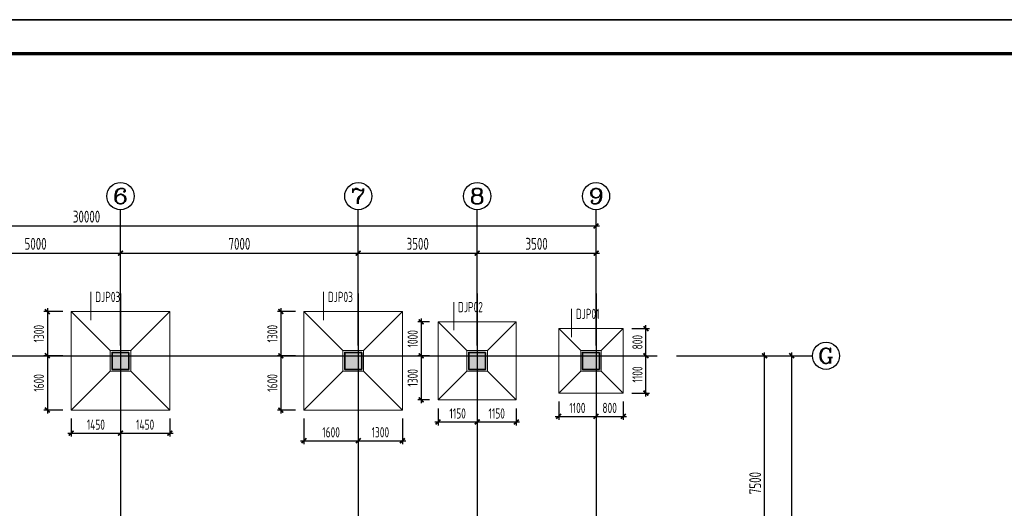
# Model space of a CAD drawing. Extents: x -302077 to 107904, y -9283 to 295706.
# Tile 21 of 256: x -225262 to -196276, y 35727 to 50117. Entities that reach past the tile are written whole.
import ezdxf
from ezdxf.enums import TextEntityAlignment as Align

# ---------------------------------------------------------------- set-up
doc = ezdxf.new("R2010")
doc.units = 0
doc.header["$LTSCALE"] = 500
doc.header["$MEASUREMENT"] = 0
doc.layers.get('0').update_dxf_attribs({"linetype": 'CONTINUOUS'})
doc.layers.get('Defpoints').update_dxf_attribs({"linetype": 'CONTINUOUS'})
for name, color, linetype in [('AXIS', 3, 'CONTINUOUS'), ('AXIS_TEXT', 7, 'CONTINUOUS'), ('COLU', 7, 'CONTINUOUS'), ('PUB_DIM', 3, 'CONTINUOUS'), ('PUB_TITLE', 4, 'CONTINUOUS')]:
    doc.layers.add(name, color=color, linetype=linetype)
for name, color, linetype, lineweight in [('COLU_HATCH', 251, 'CONTINUOUS', 0), ('DIM', 3, 'CONTINUOUS', 0), ('独基集中标注', 7, 'CONTINUOUS', 18), ('独立基础', 110, 'CONTINUOUS', 18), ('砼柱', 2, 'CONTINUOUS', 35)]:
    doc.layers.add(name, color=color, linetype=linetype, lineweight=lineweight)
doc.styles.add('_TCH_AXIS', font='COMPLEX', dxfattribs={"bigfont": 'GBCBIG'})
doc.styles.add('COMPLEX', font='COMPLEX')
doc.styles.add('TSSD_Dimension', font='tssdeng.shx', dxfattribs={"width": 0.7, "bigfont": 'hztxt.shx'})
doc.styles.add('TSSD_Rein', font='tssdeng.shx', dxfattribs={"width": 0.7, "bigfont": 'hztxt.shx'})
doc.dimstyles.new('TSSD_100_100', dxfattribs={"dimtxt": 350, "dimasz": 100, "dimexe": 100, "dimexo": 250, "dimgap": 100, "dimtad": 1, "dimdec": 0, "dimzin": 0, "dimdsep": 46, "dimtxsty": 'TSSD_Dimension', "dimblk": 'ARCHTICK', "dimblk1": 'ARCHTICK', "dimblk2": 'ARCHTICK', "dimcen": 0, "dimdle": 100, "dimclrt": 7, "dimadec": 0, "dimazin": 0, "dimtfac": 1, "dimtdec": 0, "dimtix": 1, "dimtmove": 2, "dimatfit": 3, "dimfxl": 1, "dimtolj": 1, "dimtzin": 0, "dimarcsym": 0})

# ---------------------------------------------------------------- blocks, each defined once
blk = doc.blocks.new('_ArchTick')
at = {"color": 0, "linetype": 'ByBlock', "const_width": 0.5}
blk.add_lwpolyline([(-0.71, -0.71), (0.71, 0.71)], dxfattribs=at)
blk = doc.blocks.new('*D764')
at = {"layer": 'AXIS', "color": 0, "lineweight": -2}
for p, q in [((-12075, 120973), (-9725, 120973)), ((-9825, 113373), (-9825, 121073)), ((-12075, 113473), (-9725, 113473))]:
    blk.add_line(p, q, dxfattribs=at)
at = {"layer": 'Defpoints', "color": 0}
for p in [(-12325, 120973), (-9825, 120973), (-12325, 113473)]:
    blk.add_point(p, dxfattribs=at)
at = {"layer": 'AXIS', "color": 0, "lineweight": -2, "xscale": 100, "yscale": 100, "zscale": 100}
for p, rotation in [((-9825, 120973), 90), ((-9825, 113473), 270)]:
    blk.add_blockref('_ArchTick', p, dxfattribs=dict(at, rotation=rotation))
at = {"layer": 'AXIS', "color": 7, "insert": (-10100, 117223), "char_height": 350, "attachment_point": 5, "rotation": 90, "style": 'TSSD_Dimension'}
blk.add_mtext('\\A1;7500', dxfattribs=at)
blk = doc.blocks.new('*D765')
at = {"layer": 'AXIS', "color": 0, "lineweight": -2}
for p, q in [((-12075, 120973), (-8925, 120973)), ((-9025, 93673), (-9025, 121073)), ((-12075, 93773), (-8925, 93773))]:
    blk.add_line(p, q, dxfattribs=at)
at = {"layer": 'Defpoints', "color": 0}
for p in [(-12325, 120973), (-9025, 120973), (-12325, 93773)]:
    blk.add_point(p, dxfattribs=at)
at = {"layer": 'AXIS', "color": 0, "lineweight": -2, "xscale": 100, "yscale": 100, "zscale": 100}
for p, rotation in [((-9025, 120973), 90), ((-9025, 93773), 270)]:
    blk.add_blockref('_ArchTick', p, dxfattribs=dict(at, rotation=rotation))
at = {"layer": 'AXIS', "color": 7, "insert": (-9300, 107373), "char_height": 350, "attachment_point": 5, "rotation": 90, "style": 'TSSD_Dimension'}
blk.add_mtext('\\A1;27200', dxfattribs=at)
blk = doc.blocks.new('*D769')
at = {"layer": 'AXIS', "color": 0, "lineweight": -2}
for p, q in [((-33785, 123053), (-33785, 124094)), ((-28785, 123053), (-28785, 124094)), ((-33885, 123994), (-28685, 123994))]:
    blk.add_line(p, q, dxfattribs=at)
at = {"layer": 'Defpoints', "color": 0}
for p in [(-28785, 123994), (-33785, 122803), (-28785, 122803)]:
    blk.add_point(p, dxfattribs=at)
at = {"layer": 'AXIS', "color": 0, "lineweight": -2, "xscale": 100, "yscale": 100, "zscale": 100, "rotation": 180}
blk.add_blockref('_ArchTick', (-33785, 123994), dxfattribs=at)
at = {"layer": 'AXIS', "color": 0, "lineweight": -2, "xscale": 100, "yscale": 100, "zscale": 100}
blk.add_blockref('_ArchTick', (-28785, 123994), dxfattribs=at)
at = {"layer": 'AXIS', "color": 7, "insert": (-31285, 124269), "char_height": 350, "attachment_point": 5, "style": 'TSSD_Dimension'}
blk.add_mtext('\\A1;5000', dxfattribs=at)
blk = doc.blocks.new('*D770')
at = {"layer": 'AXIS', "color": 0, "lineweight": -2}
for p, q in [((-28785, 123053), (-28785, 124094)), ((-21785, 123053), (-21785, 124094)), ((-28885, 123994), (-21685, 123994))]:
    blk.add_line(p, q, dxfattribs=at)
at = {"layer": 'Defpoints', "color": 0}
for p in [(-21785, 123994), (-28785, 122803), (-21785, 122803)]:
    blk.add_point(p, dxfattribs=at)
at = {"layer": 'AXIS', "color": 0, "lineweight": -2, "xscale": 100, "yscale": 100, "zscale": 100, "rotation": 180}
blk.add_blockref('_ArchTick', (-28785, 123994), dxfattribs=at)
at = {"layer": 'AXIS', "color": 0, "lineweight": -2, "xscale": 100, "yscale": 100, "zscale": 100}
blk.add_blockref('_ArchTick', (-21785, 123994), dxfattribs=at)
at = {"layer": 'AXIS', "color": 7, "insert": (-25285, 124269), "char_height": 350, "attachment_point": 5, "style": 'TSSD_Dimension'}
blk.add_mtext('\\A1;7000', dxfattribs=at)
blk = doc.blocks.new('*D771')
at = {"layer": 'AXIS', "color": 0, "lineweight": -2}
for p, q in [((-21785, 123053), (-21785, 124094)), ((-18285, 123053), (-18285, 124094)), ((-21885, 123994), (-18185, 123994))]:
    blk.add_line(p, q, dxfattribs=at)
at = {"layer": 'Defpoints', "color": 0}
for p in [(-18285, 123994), (-21785, 122803), (-18285, 122803)]:
    blk.add_point(p, dxfattribs=at)
at = {"layer": 'AXIS', "color": 0, "lineweight": -2, "xscale": 100, "yscale": 100, "zscale": 100, "rotation": 180}
blk.add_blockref('_ArchTick', (-21785, 123994), dxfattribs=at)
at = {"layer": 'AXIS', "color": 0, "lineweight": -2, "xscale": 100, "yscale": 100, "zscale": 100}
blk.add_blockref('_ArchTick', (-18285, 123994), dxfattribs=at)
at = {"layer": 'AXIS', "color": 7, "insert": (-20035, 124269), "char_height": 350, "attachment_point": 5, "style": 'TSSD_Dimension'}
blk.add_mtext('\\A1;3500', dxfattribs=at)
blk = doc.blocks.new('*D772')
at = {"layer": 'AXIS', "color": 0, "lineweight": -2}
for p, q in [((-18285, 123053), (-18285, 124094)), ((-14785, 123053), (-14785, 124094)), ((-18385, 123994), (-14685, 123994))]:
    blk.add_line(p, q, dxfattribs=at)
at = {"layer": 'Defpoints', "color": 0}
for p in [(-14785, 123994), (-18285, 122803), (-14785, 122803)]:
    blk.add_point(p, dxfattribs=at)
at = {"layer": 'AXIS', "color": 0, "lineweight": -2, "xscale": 100, "yscale": 100, "zscale": 100, "rotation": 180}
blk.add_blockref('_ArchTick', (-18285, 123994), dxfattribs=at)
at = {"layer": 'AXIS', "color": 0, "lineweight": -2, "xscale": 100, "yscale": 100, "zscale": 100}
blk.add_blockref('_ArchTick', (-14785, 123994), dxfattribs=at)
at = {"layer": 'AXIS', "color": 7, "insert": (-16535, 124269), "char_height": 350, "attachment_point": 5, "style": 'TSSD_Dimension'}
blk.add_mtext('\\A1;3500', dxfattribs=at)
blk = doc.blocks.new('*D773')
at = {"layer": 'AXIS', "color": 0, "lineweight": -2}
for p, q in [((-44885, 124794), (-14685, 124794)), ((-44785, 123053), (-44785, 124894)), ((-14785, 123053), (-14785, 124894))]:
    blk.add_line(p, q, dxfattribs=at)
at = {"layer": 'Defpoints', "color": 0}
for p in [(-14785, 124794), (-44785, 122803), (-14785, 122803)]:
    blk.add_point(p, dxfattribs=at)
at = {"layer": 'AXIS', "color": 0, "lineweight": -2, "xscale": 100, "yscale": 100, "zscale": 100, "rotation": 180}
blk.add_blockref('_ArchTick', (-44785, 124794), dxfattribs=at)
at = {"layer": 'AXIS', "color": 0, "lineweight": -2, "xscale": 100, "yscale": 100, "zscale": 100}
blk.add_blockref('_ArchTick', (-14785, 124794), dxfattribs=at)
at = {"layer": 'AXIS', "color": 7, "insert": (-29785, 125069), "char_height": 350, "attachment_point": 5, "style": 'TSSD_Dimension'}
blk.add_mtext('\\A1;30000', dxfattribs=at)
blk = doc.blocks.new('_AXISO')
blk.add_circle((0, 0), 0.5)
at = {"layer": 'AXIS_TEXT', "style": 'COMPLEX', "width": 1.041667}
blk.add_attdef('A', text='', height=0.56, dxfattribs=at).set_placement((-0.25, -0.28), (0.25, -0.28), align=Align.FIT)
blk = doc.blocks.new('*D548')
at = {"layer": 'Defpoints', "color": 0}
for p in [(-223744, 41520), (-224448, 40220), (-223744, 40220)]:
    blk.add_point(p, dxfattribs=at)
at = {"layer": 'DIM', "color": 0, "lineweight": -2}
for p, q in [((-223994, 41520), (-224548, 41520)), ((-224448, 41620), (-224448, 40120)), ((-223994, 40220), (-224548, 40220))]:
    blk.add_line(p, q, dxfattribs=at)
at = {"layer": 'DIM', "color": 0, "lineweight": -2, "xscale": 100, "yscale": 100, "zscale": 100}
for p, rotation in [((-224448, 41520), 90), ((-224448, 40220), 270)]:
    blk.add_blockref('_ArchTick', p, dxfattribs=dict(at, rotation=rotation))
at = {"layer": 'DIM', "color": 7, "insert": (-224698, 40870), "char_height": 300, "attachment_point": 5, "rotation": 90, "style": 'TSSD_Dimension'}
blk.add_mtext('\\A1;1300', dxfattribs=at)
blk = doc.blocks.new('*D549')
at = {"layer": 'Defpoints', "color": 0}
for p in [(-223744, 40220), (-224448, 38620), (-223744, 38620)]:
    blk.add_point(p, dxfattribs=at)
at = {"layer": 'DIM', "color": 0, "lineweight": -2}
for p, q in [((-224448, 40320), (-224448, 38520)), ((-223994, 40220), (-224548, 40220)), ((-223994, 38620), (-224548, 38620))]:
    blk.add_line(p, q, dxfattribs=at)
at = {"layer": 'DIM', "color": 0, "lineweight": -2, "xscale": 100, "yscale": 100, "zscale": 100}
for p, rotation in [((-224448, 40220), 90), ((-224448, 38620), 270)]:
    blk.add_blockref('_ArchTick', p, dxfattribs=dict(at, rotation=rotation))
at = {"layer": 'DIM', "color": 7, "insert": (-224698, 39420), "char_height": 300, "attachment_point": 5, "rotation": 90, "style": 'TSSD_Dimension'}
blk.add_mtext('\\A1;1600', dxfattribs=at)
blk = doc.blocks.new('*D550')
at = {"layer": 'Defpoints', "color": 0}
for p in [(-223744, 38620), (-222294, 38620), (-222294, 37942)]:
    blk.add_point(p, dxfattribs=at)
at = {"layer": 'DIM', "color": 0, "lineweight": -2}
for p, q in [((-223744, 38370), (-223744, 37842)), ((-222294, 38370), (-222294, 37842)), ((-223844, 37942), (-222194, 37942))]:
    blk.add_line(p, q, dxfattribs=at)
at = {"layer": 'DIM', "color": 0, "lineweight": -2, "xscale": 100, "yscale": 100, "zscale": 100, "rotation": 180}
blk.add_blockref('_ArchTick', (-223744, 37942), dxfattribs=at)
at = {"layer": 'DIM', "color": 0, "lineweight": -2, "xscale": 100, "yscale": 100, "zscale": 100}
blk.add_blockref('_ArchTick', (-222294, 37942), dxfattribs=at)
at = {"layer": 'DIM', "color": 7, "insert": (-223019, 38192), "char_height": 300, "attachment_point": 5, "style": 'TSSD_Dimension'}
blk.add_mtext('\\A1;1450', dxfattribs=at)
blk = doc.blocks.new('*D551')
at = {"layer": 'Defpoints', "color": 0}
for p in [(-222294, 38620), (-220844, 38620), (-220844, 37942)]:
    blk.add_point(p, dxfattribs=at)
at = {"layer": 'DIM', "color": 0, "lineweight": -2}
for p, q in [((-222294, 38370), (-222294, 37842)), ((-220844, 38370), (-220844, 37842)), ((-222394, 37942), (-220744, 37942))]:
    blk.add_line(p, q, dxfattribs=at)
at = {"layer": 'DIM', "color": 0, "lineweight": -2, "xscale": 100, "yscale": 100, "zscale": 100, "rotation": 180}
blk.add_blockref('_ArchTick', (-222294, 37942), dxfattribs=at)
at = {"layer": 'DIM', "color": 0, "lineweight": -2, "xscale": 100, "yscale": 100, "zscale": 100}
blk.add_blockref('_ArchTick', (-220844, 37942), dxfattribs=at)
at = {"layer": 'DIM', "color": 7, "insert": (-221569, 38192), "char_height": 300, "attachment_point": 5, "style": 'TSSD_Dimension'}
blk.add_mtext('\\A1;1450', dxfattribs=at)
blk = doc.blocks.new('*D594')
at = {"layer": 'Defpoints', "color": 0}
for p in [(-216894, 41520), (-217573, 40220), (-216894, 40220)]:
    blk.add_point(p, dxfattribs=at)
at = {"layer": 'DIM', "color": 0, "lineweight": -2}
for p, q in [((-217144, 41520), (-217673, 41520)), ((-217573, 41620), (-217573, 40120)), ((-217144, 40220), (-217673, 40220))]:
    blk.add_line(p, q, dxfattribs=at)
at = {"layer": 'DIM', "color": 0, "lineweight": -2, "xscale": 100, "yscale": 100, "zscale": 100}
for p, rotation in [((-217573, 41520), 90), ((-217573, 40220), 270)]:
    blk.add_blockref('_ArchTick', p, dxfattribs=dict(at, rotation=rotation))
at = {"layer": 'DIM', "color": 7, "insert": (-217823, 40870), "char_height": 300, "attachment_point": 5, "rotation": 90, "style": 'TSSD_Dimension'}
blk.add_mtext('\\A1;1300', dxfattribs=at)
blk = doc.blocks.new('*D595')
at = {"layer": 'Defpoints', "color": 0}
for p in [(-216894, 40220), (-217573, 38620), (-216894, 38620)]:
    blk.add_point(p, dxfattribs=at)
at = {"layer": 'DIM', "color": 0, "lineweight": -2}
for p, q in [((-217573, 40320), (-217573, 38520)), ((-217144, 40220), (-217673, 40220)), ((-217144, 38620), (-217673, 38620))]:
    blk.add_line(p, q, dxfattribs=at)
at = {"layer": 'DIM', "color": 0, "lineweight": -2, "xscale": 100, "yscale": 100, "zscale": 100}
for p, rotation in [((-217573, 40220), 90), ((-217573, 38620), 270)]:
    blk.add_blockref('_ArchTick', p, dxfattribs=dict(at, rotation=rotation))
at = {"layer": 'DIM', "color": 7, "insert": (-217823, 39420), "char_height": 300, "attachment_point": 5, "rotation": 90, "style": 'TSSD_Dimension'}
blk.add_mtext('\\A1;1600', dxfattribs=at)
blk = doc.blocks.new('*D596')
at = {"layer": 'Defpoints', "color": 0}
for p in [(-216894, 38620), (-215294, 38620), (-215294, 37717)]:
    blk.add_point(p, dxfattribs=at)
at = {"layer": 'DIM', "color": 0, "lineweight": -2}
for p, q in [((-216894, 38370), (-216894, 37617)), ((-215294, 38370), (-215294, 37617)), ((-216994, 37717), (-215194, 37717))]:
    blk.add_line(p, q, dxfattribs=at)
at = {"layer": 'DIM', "color": 0, "lineweight": -2, "xscale": 100, "yscale": 100, "zscale": 100, "rotation": 180}
blk.add_blockref('_ArchTick', (-216894, 37717), dxfattribs=at)
at = {"layer": 'DIM', "color": 0, "lineweight": -2, "xscale": 100, "yscale": 100, "zscale": 100}
blk.add_blockref('_ArchTick', (-215294, 37717), dxfattribs=at)
at = {"layer": 'DIM', "color": 7, "insert": (-216094, 37967), "char_height": 300, "attachment_point": 5, "style": 'TSSD_Dimension'}
blk.add_mtext('\\A1;1600', dxfattribs=at)
blk = doc.blocks.new('*D597')
at = {"layer": 'Defpoints', "color": 0}
for p in [(-215294, 38620), (-213994, 38620), (-213994, 37717)]:
    blk.add_point(p, dxfattribs=at)
at = {"layer": 'DIM', "color": 0, "lineweight": -2}
for p, q in [((-215294, 38370), (-215294, 37617)), ((-213994, 38370), (-213994, 37617)), ((-215394, 37717), (-213894, 37717))]:
    blk.add_line(p, q, dxfattribs=at)
at = {"layer": 'DIM', "color": 0, "lineweight": -2, "xscale": 100, "yscale": 100, "zscale": 100, "rotation": 180}
blk.add_blockref('_ArchTick', (-215294, 37717), dxfattribs=at)
at = {"layer": 'DIM', "color": 0, "lineweight": -2, "xscale": 100, "yscale": 100, "zscale": 100}
blk.add_blockref('_ArchTick', (-213994, 37717), dxfattribs=at)
at = {"layer": 'DIM', "color": 7, "insert": (-214644, 37967), "char_height": 300, "attachment_point": 5, "style": 'TSSD_Dimension'}
blk.add_mtext('\\A1;1300', dxfattribs=at)
blk = doc.blocks.new('*D598')
at = {"layer": 'Defpoints', "color": 0}
for p in [(-212944, 41220), (-213442, 40220), (-212944, 40220)]:
    blk.add_point(p, dxfattribs=at)
at = {"layer": 'DIM', "color": 0, "lineweight": -2}
for p, q in [((-213194, 41220), (-213542, 41220)), ((-213442, 41320), (-213442, 40120)), ((-213194, 40220), (-213542, 40220))]:
    blk.add_line(p, q, dxfattribs=at)
at = {"layer": 'DIM', "color": 0, "lineweight": -2, "xscale": 100, "yscale": 100, "zscale": 100}
for p, rotation in [((-213442, 41220), 90), ((-213442, 40220), 270)]:
    blk.add_blockref('_ArchTick', p, dxfattribs=dict(at, rotation=rotation))
at = {"layer": 'DIM', "color": 7, "insert": (-213692, 40720), "char_height": 300, "attachment_point": 5, "rotation": 90, "style": 'TSSD_Dimension'}
blk.add_mtext('\\A1;1000', dxfattribs=at)
blk = doc.blocks.new('*D599')
at = {"layer": 'Defpoints', "color": 0}
for p in [(-212944, 40220), (-213442, 38920), (-212944, 38920)]:
    blk.add_point(p, dxfattribs=at)
at = {"layer": 'DIM', "color": 0, "lineweight": -2}
for p, q in [((-213442, 40320), (-213442, 38820)), ((-213194, 40220), (-213542, 40220)), ((-213194, 38920), (-213542, 38920))]:
    blk.add_line(p, q, dxfattribs=at)
at = {"layer": 'DIM', "color": 0, "lineweight": -2, "xscale": 100, "yscale": 100, "zscale": 100}
for p, rotation in [((-213442, 40220), 90), ((-213442, 38920), 270)]:
    blk.add_blockref('_ArchTick', p, dxfattribs=dict(at, rotation=rotation))
at = {"layer": 'DIM', "color": 7, "insert": (-213692, 39570), "char_height": 300, "attachment_point": 5, "rotation": 90, "style": 'TSSD_Dimension'}
blk.add_mtext('\\A1;1300', dxfattribs=at)
blk = doc.blocks.new('*D600')
at = {"layer": 'Defpoints', "color": 0}
for p in [(-212944, 38920), (-211794, 38920), (-211794, 38270)]:
    blk.add_point(p, dxfattribs=at)
at = {"layer": 'DIM', "color": 0, "lineweight": -2}
for p, q in [((-212944, 38670), (-212944, 38170)), ((-211794, 38670), (-211794, 38170)), ((-213044, 38270), (-211694, 38270))]:
    blk.add_line(p, q, dxfattribs=at)
at = {"layer": 'DIM', "color": 0, "lineweight": -2, "xscale": 100, "yscale": 100, "zscale": 100, "rotation": 180}
blk.add_blockref('_ArchTick', (-212944, 38270), dxfattribs=at)
at = {"layer": 'DIM', "color": 0, "lineweight": -2, "xscale": 100, "yscale": 100, "zscale": 100}
blk.add_blockref('_ArchTick', (-211794, 38270), dxfattribs=at)
at = {"layer": 'DIM', "color": 7, "insert": (-212369, 38520), "char_height": 300, "attachment_point": 5, "style": 'TSSD_Dimension'}
blk.add_mtext('\\A1;1150', dxfattribs=at)
blk = doc.blocks.new('*D601')
at = {"layer": 'Defpoints', "color": 0}
for p in [(-211794, 38920), (-210644, 38920), (-210644, 38270)]:
    blk.add_point(p, dxfattribs=at)
at = {"layer": 'DIM', "color": 0, "lineweight": -2}
for p, q in [((-211794, 38670), (-211794, 38170)), ((-210644, 38670), (-210644, 38170)), ((-211894, 38270), (-210544, 38270))]:
    blk.add_line(p, q, dxfattribs=at)
at = {"layer": 'DIM', "color": 0, "lineweight": -2, "xscale": 100, "yscale": 100, "zscale": 100, "rotation": 180}
blk.add_blockref('_ArchTick', (-211794, 38270), dxfattribs=at)
at = {"layer": 'DIM', "color": 0, "lineweight": -2, "xscale": 100, "yscale": 100, "zscale": 100}
blk.add_blockref('_ArchTick', (-210644, 38270), dxfattribs=at)
at = {"layer": 'DIM', "color": 7, "insert": (-211219, 38520), "char_height": 300, "attachment_point": 5, "style": 'TSSD_Dimension'}
blk.add_mtext('\\A1;1150', dxfattribs=at)
blk = doc.blocks.new('*D602')
at = {"layer": 'Defpoints', "color": 0}
for p in [(-209394, 39120), (-208294, 39120), (-208294, 38435)]:
    blk.add_point(p, dxfattribs=at)
at = {"layer": 'DIM', "color": 0, "lineweight": -2}
for p, q in [((-209394, 38870), (-209394, 38335)), ((-208294, 38870), (-208294, 38335)), ((-209494, 38435), (-208194, 38435))]:
    blk.add_line(p, q, dxfattribs=at)
at = {"layer": 'DIM', "color": 0, "lineweight": -2, "xscale": 100, "yscale": 100, "zscale": 100, "rotation": 180}
blk.add_blockref('_ArchTick', (-209394, 38435), dxfattribs=at)
at = {"layer": 'DIM', "color": 0, "lineweight": -2, "xscale": 100, "yscale": 100, "zscale": 100}
blk.add_blockref('_ArchTick', (-208294, 38435), dxfattribs=at)
at = {"layer": 'DIM', "color": 7, "insert": (-208844, 38685), "char_height": 300, "attachment_point": 5, "style": 'TSSD_Dimension'}
blk.add_mtext('\\A1;1100', dxfattribs=at)
blk = doc.blocks.new('*D603')
at = {"layer": 'Defpoints', "color": 0}
for p in [(-208294, 39120), (-207494, 39120), (-207494, 38435)]:
    blk.add_point(p, dxfattribs=at)
at = {"layer": 'DIM', "color": 0, "lineweight": -2}
for p, q in [((-208294, 38870), (-208294, 38335)), ((-207494, 38870), (-207494, 38335)), ((-208394, 38435), (-207394, 38435))]:
    blk.add_line(p, q, dxfattribs=at)
at = {"layer": 'DIM', "color": 0, "lineweight": -2, "xscale": 100, "yscale": 100, "zscale": 100, "rotation": 180}
blk.add_blockref('_ArchTick', (-208294, 38435), dxfattribs=at)
at = {"layer": 'DIM', "color": 0, "lineweight": -2, "xscale": 100, "yscale": 100, "zscale": 100}
blk.add_blockref('_ArchTick', (-207494, 38435), dxfattribs=at)
at = {"layer": 'DIM', "color": 7, "insert": (-207894, 38685), "char_height": 300, "attachment_point": 5, "style": 'TSSD_Dimension'}
blk.add_mtext('\\A1;800', dxfattribs=at)
blk = doc.blocks.new('*D604')
at = {"layer": 'Defpoints', "color": 0}
for p in [(-207494, 40220), (-206825, 40220), (-207494, 39120)]:
    blk.add_point(p, dxfattribs=at)
at = {"layer": 'DIM', "color": 0, "lineweight": -2}
for p, q in [((-206825, 39020), (-206825, 40320)), ((-207244, 40220), (-206725, 40220)), ((-207244, 39120), (-206725, 39120))]:
    blk.add_line(p, q, dxfattribs=at)
at = {"layer": 'DIM', "color": 0, "lineweight": -2, "xscale": 100, "yscale": 100, "zscale": 100}
for p, rotation in [((-206825, 40220), 90), ((-206825, 39120), 270)]:
    blk.add_blockref('_ArchTick', p, dxfattribs=dict(at, rotation=rotation))
at = {"layer": 'DIM', "color": 7, "insert": (-207075, 39670), "char_height": 300, "attachment_point": 5, "rotation": 90, "style": 'TSSD_Dimension'}
blk.add_mtext('\\A1;1100', dxfattribs=at)
blk = doc.blocks.new('*D605')
at = {"layer": 'Defpoints', "color": 0}
for p in [(-207494, 41020), (-206825, 41020), (-207494, 40220)]:
    blk.add_point(p, dxfattribs=at)
at = {"layer": 'DIM', "color": 0, "lineweight": -2}
for p, q in [((-207244, 41020), (-206725, 41020)), ((-206825, 40120), (-206825, 41120)), ((-207244, 40220), (-206725, 40220))]:
    blk.add_line(p, q, dxfattribs=at)
at = {"layer": 'DIM', "color": 0, "lineweight": -2, "xscale": 100, "yscale": 100, "zscale": 100}
for p, rotation in [((-206825, 41020), 90), ((-206825, 40220), 270)]:
    blk.add_blockref('_ArchTick', p, dxfattribs=dict(at, rotation=rotation))
at = {"layer": 'DIM', "color": 7, "insert": (-207075, 40620), "char_height": 300, "attachment_point": 5, "rotation": 90, "style": 'TSSD_Dimension'}
blk.add_mtext('\\A1;800', dxfattribs=at)
blk = doc.blocks.new('wrtgtg')
at = {"layer": 'PUB_TITLE'}
blk.add_line((-75296, 53559), (8804, 53559), dxfattribs=at)
blk.add_lwpolyline([(-75296, -5841), (8804, -5841), (8804, 53559), (-75296, 53559)], close=True, dxfattribs=at)
at = {"layer": 'PUB_TITLE', "const_width": 100}
blk.add_lwpolyline([(-72796, -4841), (7804, -4841), (7804, 52559), (-72796, 52559)], close=True, dxfattribs=at)
blk = doc.blocks.new('zw')
at = {"layer": 'AXIS'}
for p, q in [((-28784.9, 121273.7), (-28784.9, 125273.7)), ((-21784.9, 121273.7), (-21784.9, 125273.7)), ((-18284.9, 121273.7), (-18284.9, 125273.7)), ((-14784.9, 121273.7), (-14784.9, 125273.7)), ((-12415.2, 120972.6), (-8415.2, 120972.6))]:
    blk.add_line(p, q, dxfattribs=at)
at = {"layer": 'AXIS', "color": 250}
for p, q in [((-28784.9, 122803), (-28784.9, 91603)), ((-21784.9, 122803), (-21784.9, 91603)), ((-18284.9, 122803), (-18284.9, 91603)), ((-14784.9, 122803), (-14784.9, 91603)), ((-46817.4, 120972.6), (-12983.9, 120972.6))]:
    blk.add_line(p, q, dxfattribs=at)
at = {"layer": 'AXIS'}
ref = blk.add_blockref('_AXISO', (-28784.9, 125673.7), dxfattribs=dict(at, xscale=800, yscale=800, zscale=800))
ref.add_attrib('A', '6', dxfattribs={"layer": 'AXIS_TEXT', "height": 452.5, "style": '_TCH_AXIS', "width": 1.5}).set_placement((-29011.1, 125447.4), (-28558.6, 125447.4), align=Align.FIT)
ref = blk.add_blockref('_AXISO', (-21784.9, 125673.7), dxfattribs=dict(at, xscale=800, yscale=800, zscale=800))
ref.add_attrib('A', '7', dxfattribs={"layer": 'AXIS_TEXT', "height": 452.5, "style": '_TCH_AXIS', "width": 1.5}).set_placement((-22011.1, 125447.4), (-21558.6, 125447.4), align=Align.FIT)
ref = blk.add_blockref('_AXISO', (-18284.9, 125673.7), dxfattribs=dict(at, xscale=800, yscale=800, zscale=800))
ref.add_attrib('A', '8', dxfattribs={"layer": 'AXIS_TEXT', "height": 452.5, "style": '_TCH_AXIS', "width": 1.5}).set_placement((-18511.1, 125447.4), (-18058.6, 125447.4), align=Align.FIT)
ref = blk.add_blockref('_AXISO', (-14784.9, 125673.7), dxfattribs=dict(at, xscale=800, yscale=800, zscale=800))
ref.add_attrib('A', '9', dxfattribs={"layer": 'AXIS_TEXT', "height": 452.5, "style": '_TCH_AXIS', "width": 1.5}).set_placement((-15011.1, 125447.4), (-14558.6, 125447.4), align=Align.FIT)
ref = blk.add_blockref('_AXISO', (-8015.2, 120972.6), dxfattribs=dict(at, xscale=800, yscale=800, zscale=800))
ref.add_attrib('A', 'G', dxfattribs={"layer": 'AXIS_TEXT', "height": 452.5, "style": '_TCH_AXIS', "width": 1.166667}).set_placement((-8241.5, 120746.3), (-7789, 120746.3), align=Align.FIT)
for p1, p2, distance, picture, middle in [((-44784.9, 122803), (-14784.9, 122803), 1990.6, '*D773', (-29784.9, 125068.6)), ((-33784.9, 122803), (-28784.9, 122803), 1190.6, '*D769', (-31284.9, 124268.6)), ((-28784.9, 122803), (-21784.9, 122803), 1190.6, '*D770', (-25284.9, 124268.6)), ((-21784.9, 122803), (-18284.9, 122803), 1190.6, '*D771', (-20034.9, 124268.6)), ((-18284.9, 122803), (-14784.9, 122803), 1190.6, '*D772', (-16534.9, 124268.6)), ((-12324.8, 113472.6), (-12324.8, 120972.6), -2500, '*D764', (-10099.8, 117222.6)), ((-12324.8, 93772.6), (-12324.8, 120972.6), -3300, '*D765', (-9299.8, 107372.6))]:
    dim = blk.add_aligned_dim(p1=p1, p2=p2, distance=distance, dimstyle='TSSD_100_100', dxfattribs=at)
    dim.commit()
    dim.dimension.update_dxf_attribs({"geometry": picture, "text_midpoint": middle})

msp = doc.modelspace()

# ---------------------------------------------------------------- hatches: boundary and pattern name
at = {"layer": 'COLU_HATCH'}
for points in [[(-222044.079, 39820.261), (-222044.079, 40320.261), (-222544.079, 40320.261), (-222544.079, 39820.261)], [(-215194.079, 39820.261), (-215194.079, 40320.261), (-215694.079, 40320.261), (-215694.079, 39820.261)], [(-211544.079, 39820.261), (-211544.079, 40320.261), (-212044.079, 40320.261), (-212044.079, 39820.261)], [(-208194.079, 39820.261), (-208194.079, 40320.261), (-208694.079, 40320.261), (-208694.079, 39820.261)]]:
    msp.add_hatch(color=256, dxfattribs=at).paths.add_polyline_path(points)

# ---------------------------------------------------------------- linework, layer by layer
at = {"layer": 'COLU'}
for points in [[(-222044.079, 39820.261), (-222044.079, 40320.261), (-222544.079, 40320.261), (-222544.079, 39820.261)], [(-215194.079, 39820.261), (-215194.079, 40320.261), (-215694.079, 40320.261), (-215694.079, 39820.261)], [(-211544.079, 39820.261), (-211544.079, 40320.261), (-212044.079, 40320.261), (-212044.079, 39820.261)], [(-208194.079, 39820.261), (-208194.079, 40320.261), (-208694.079, 40320.261), (-208694.079, 39820.261)]]:
    msp.add_lwpolyline(points, close=True, dxfattribs=at)
at = {"layer": '独基集中标注'}
for p, q in [((-223164.08, 41270.261), (-223164.08, 42102.761)), ((-216314.08, 41270.261), (-216314.08, 42102.761)), ((-212484.08, 40970.261), (-212484.08, 41802.761)), ((-209014.08, 40770.261), (-209014.08, 41602.761))]:
    msp.add_line(p, q, dxfattribs=at)
at = {"layer": '独立基础'}
for p, q in [((-223744.08, 41520.261), (-222594.08, 40370.261)), ((-220844.08, 41520.261), (-221994.08, 40370.261)), ((-216894.08, 41520.261), (-215744.08, 40370.261)), ((-213994.08, 41520.261), (-215144.08, 40370.261)), ((-212944.08, 41220.261), (-212094.08, 40370.261)), ((-210644.08, 41220.261), (-211494.08, 40370.261)), ((-209394.08, 41020.261), (-208744.08, 40370.261)), ((-207494.08, 41020.261), (-208144.08, 40370.261)), ((-223744.08, 38620.261), (-222594.08, 39770.261)), ((-220844.08, 38620.261), (-221994.08, 39770.261)), ((-216894.08, 38620.261), (-215744.08, 39770.261)), ((-213994.08, 38620.261), (-215144.08, 39770.261)), ((-212944.08, 38920.261), (-212094.08, 39770.261)), ((-210644.08, 38920.261), (-211494.08, 39770.261)), ((-209394.08, 39120.261), (-208744.08, 39770.261)), ((-207494.08, 39120.261), (-208144.08, 39770.261))]:
    msp.add_line(p, q, dxfattribs=at)
for points in [[(-220844.08, 41520.261), (-223744.08, 41520.261), (-223744.08, 38620.261), (-220844.08, 38620.261)], [(-213994.08, 41520.261), (-216894.08, 41520.261), (-216894.08, 38620.261), (-213994.08, 38620.261)], [(-210644.08, 41220.261), (-212944.08, 41220.261), (-212944.08, 38920.261), (-210644.08, 38920.261)], [(-207494.08, 41020.261), (-209394.08, 41020.261), (-209394.08, 39120.261), (-207494.08, 39120.261)], [(-221994.08, 40370.261), (-222594.08, 40370.261), (-222594.08, 39770.261), (-221994.08, 39770.261)], [(-215144.08, 40370.261), (-215744.08, 40370.261), (-215744.08, 39770.261), (-215144.08, 39770.261)], [(-211494.08, 40370.261), (-212094.08, 40370.261), (-212094.08, 39770.261), (-211494.08, 39770.261)], [(-208144.08, 40370.261), (-208744.08, 40370.261), (-208744.08, 39770.261), (-208144.08, 39770.261)]]:
    msp.add_lwpolyline(points, close=True, dxfattribs=at)
at = {"layer": '砼柱'}
for points in [[(-222044.08, 40320.261), (-222544.08, 40320.261), (-222544.08, 39820.261), (-222044.08, 39820.261)], [(-215194.08, 40320.261), (-215694.08, 40320.261), (-215694.08, 39820.261), (-215194.08, 39820.261)], [(-211544.08, 40320.261), (-212044.08, 40320.261), (-212044.08, 39820.261), (-211544.08, 39820.261)], [(-208194.08, 40320.261), (-208694.08, 40320.261), (-208694.08, 39820.261), (-208194.08, 39820.261)]]:
    msp.add_lwpolyline(points, close=True, dxfattribs=at)

# ---------------------------------------------------------------- block references
msp.add_blockref('wrtgtg', (-175812.208, -3441.74))
at = {"layer": 'PUB_DIM'}
msp.add_blockref('zw', (-193509.206, -80752.333), dxfattribs=at)

# ---------------------------------------------------------------- texts
at = {"layer": '独基集中标注', "linetype": 'Continuous', "style": 'TSSD_Rein', "width": 0.7}
for s, p in [('DJ%%142P%%14303', (-223039.08, 42102.761)), ('DJ%%142P%%14303', (-216189.08, 42102.761)), ('DJ%%142P%%14302', (-227859.08, 41802.761)), ('DJ%%142P%%14302', (-212359.08, 41802.761)), ('DJ%%142P%%14301', (-208889.08, 41602.761))]:
    msp.add_text(s, height=300, dxfattribs=at).set_placement(p, align=Align.TOP_LEFT)

# ---------------------------------------------------------------- dimensions: what is measured, and where the dimension line sits
at = {"layer": 'DIM'}
for base, p1, p2, picture, middle in [((-224447.657, 40220.259), (-223744.08, 41520.261), (-223744.08, 40220.259), '*D548', (-224697.657, 40870.26)), ((-217573.219, 40220.259), (-216894.08, 41520.261), (-216894.08, 40220.259), '*D594', (-217823.219, 40870.26)), ((-213441.779, 40220.259), (-212944.08, 41220.261), (-212944.08, 40220.259), '*D598', (-213691.779, 40720.26)), ((-206825.487, 41020.261), (-207494.08, 40220.259), (-207494.08, 41020.261), '*D605', (-207075.487, 40620.26)), ((-224447.657, 38620.261), (-223744.08, 40220.259), (-223744.08, 38620.261), '*D549', (-224697.657, 39420.26)), ((-217573.219, 38620.261), (-216894.08, 40220.259), (-216894.08, 38620.261), '*D595', (-217823.219, 39420.26)), ((-213441.779, 38920.261), (-212944.08, 40220.259), (-212944.08, 38920.261), '*D599', (-213691.779, 39570.26)), ((-206825.487, 40220.259), (-207494.08, 39120.261), (-207494.08, 40220.259), '*D604', (-207075.487, 39670.26))]:
    dim = msp.add_linear_dim(base=base, p1=p1, p2=p2, angle=90, dimstyle='TSSD_100_100', override={"dimtxt": 300}, dxfattribs=at)
    dim.commit()
    dim.dimension.update_dxf_attribs({"geometry": picture, "text_midpoint": middle})
for base, p1, p2, picture, middle in [((-211794.08, 38270.375), (-212944.08, 38920.261), (-211794.08, 38920.261), '*D600', (-212369.08, 38520.375)), ((-210644.08, 38270.375), (-211794.08, 38920.261), (-210644.08, 38920.261), '*D601', (-211219.08, 38520.375)), ((-208294.08, 38434.87), (-209394.08, 39120.261), (-208294.08, 39120.261), '*D602', (-208844.08, 38684.87)), ((-207494.08, 38434.87), (-208294.08, 39120.261), (-207494.08, 39120.261), '*D603', (-207894.08, 38684.87)), ((-222294.08, 37942.488), (-223744.08, 38620.261), (-222294.08, 38620.261), '*D550', (-223019.08, 38192.488)), ((-220844.08, 37942.488), (-222294.08, 38620.261), (-220844.08, 38620.261), '*D551', (-221569.08, 38192.488)), ((-215294.08, 37717.074), (-216894.08, 38620.261), (-215294.08, 38620.261), '*D596', (-216094.08, 37967.074)), ((-213994.08, 37717.074), (-215294.08, 38620.261), (-213994.08, 38620.261), '*D597', (-214644.08, 37967.074))]:
    dim = msp.add_linear_dim(base=base, p1=p1, p2=p2, dimstyle='TSSD_100_100', override={"dimtxt": 300}, dxfattribs=at)
    dim.commit()
    dim.dimension.update_dxf_attribs({"geometry": picture, "text_midpoint": middle})

doc.saveas('drawing.dxf')
